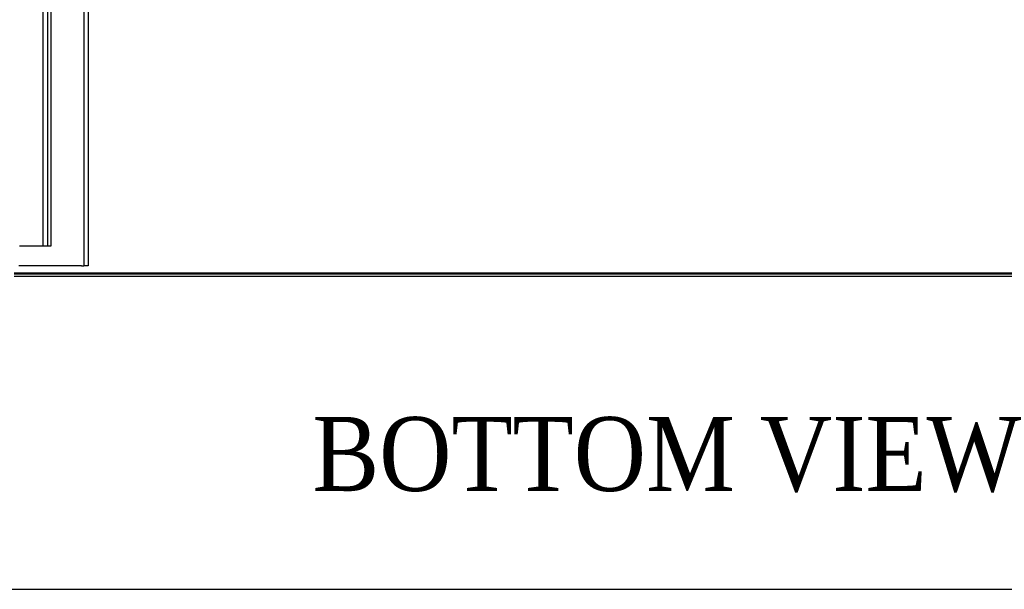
# Model space of a CAD drawing. Header units: inches. Extents: x 1 to 299, y -2 to 199.
# Tile 3 of 65: x 61 to 88, y 1 to 16. Entities that reach past the tile are written whole.
import ezdxf
from ezdxf.enums import TextEntityAlignment as Align
from ezdxf.lldxf.tags import DXFTag

# ---------------------------------------------------------------- set-up
doc = ezdxf.new("R2010")
doc.units = ezdxf.units.IN
doc.header["$MEASUREMENT"] = 0
for name, color, linetype in [('COM50677-1', 7, 'Continuous'), ('COM53964-2', 7, 'Continuous'), ('COM71176-1', 7, 'Continuous'), ('COM71180-3', 7, 'Continuous'), ('Default', 7, 'Continuous')]:
    doc.layers.add(name, color=color, linetype=linetype)
doc.styles.add('SEACAD_Times_New_Roman', font='times.ttf')
tags = doc.linetypes.add('HIDDEN2', pattern=[0.1875, 0.125, -0.0625]).pattern_tags.tags
tags[6:7] = [DXFTag(74, 4), DXFTag(75, 0), DXFTag(340, '0'), DXFTag(46, 0.0), DXFTag(50, 0.0), DXFTag(44, 0.0), DXFTag(45, 0.0)]
tags[4:5] = [DXFTag(74, 4), DXFTag(75, 0), DXFTag(340, '0'), DXFTag(46, 0.0), DXFTag(50, 0.0), DXFTag(44, 0.0), DXFTag(45, 0.0)]

# ---------------------------------------------------------------- blocks, each defined once
blk = doc.blocks.new('SE7')
at = {"layer": 'COM50677-1', "color": 7, "linetype": 'HIDDEN2'}
for p, q in [((62.987, 32.804), (62.987, 9.304)), ((63.112, 32.804), (63.112, 9.304)), ((61.297, 9.304), (61.237, 9.304)), ((62.927, 9.304), (61.297, 9.304)), ((62.927, 9.304), (62.987, 9.304)), ((63.112, 9.304), (62.987, 9.304))]:
    blk.add_line(p, q, dxfattribs=at)
at = {"layer": 'COM53964-2', "color": 7, "linetype": 'HIDDEN2'}
for p, q in [((61.891, 9.851), (61.891, 32.226)), ((62.017, 9.851), (62.017, 32.226)), ((62.112, 9.851), (62.112, 32.226)), ((61.25, 9.851), (61.974, 9.851)), ((61.974, 9.851), (62.112, 9.851))]:
    blk.add_line(p, q, dxfattribs=at)
at = {"layer": 'COM71176-1', "color": 7, "linetype": 'HIDDEN2'}
blk.add_line((61.112, 9.121), (97.917, 9.121), dxfattribs=at)
at = {"layer": 'COM71176-1', "color": 7, "linetype": 'Continuous'}
blk.add_line((61.112, 9.026), (97.917, 9.026), dxfattribs=at)
at = {"layer": 'COM71180-3', "color": 7, "linetype": 'Continuous'}
blk.add_line((97.982, 9.086), (61.112, 9.086), dxfattribs=at)
blk = doc.blocks.new('BORDER')
at = {"layer": 'Default', "color": 7, "linetype": 'Continuous'}
blk.add_line((-41.86, 0), (0, 0), dxfattribs=at)

msp = doc.modelspace()

# ---------------------------------------------------------------- block references
at = {"layer": 'Default', "color": 7, "xscale": 7.12, "yscale": 7.12, "zscale": 7.12}
msp.add_blockref('BORDER', (299.411, 0.564), dxfattribs=at)
at = {"layer": 'Default'}
msp.add_blockref('SE7', (0, 0), dxfattribs=at)

# ---------------------------------------------------------------- texts
at = {"layer": 'Default', "color": 7, "linetype": 'Continuous', "style": 'SEACAD_Times_New_Roman'}
msp.add_text('BOTTOM VIEW', height=2, dxfattribs=at).set_placement((69.162, 5.223), align=Align.TOP_LEFT)

doc.saveas('drawing.dxf')
